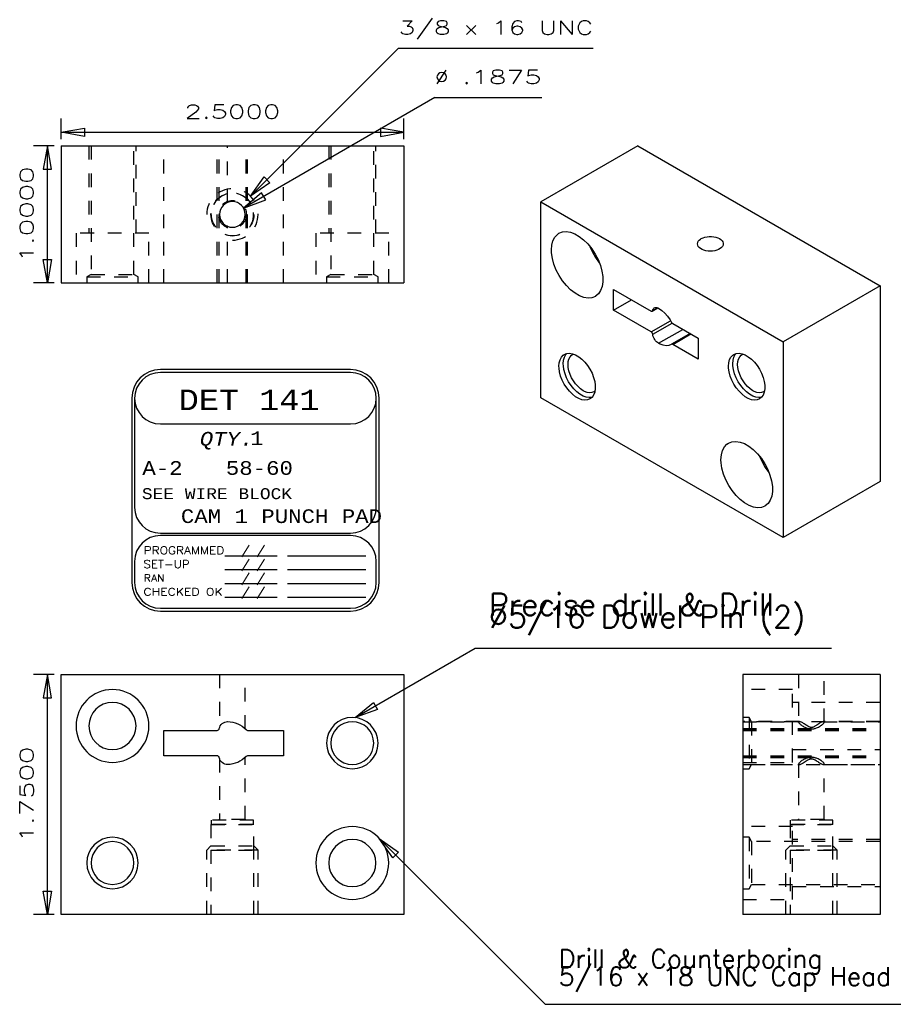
# Model space of a CAD drawing. Header units: inches. Extents: x 3 to 289, y 4 to 291.
# Tile 111 of 256: x 88.27 to 94.65, y 70.76 to 77.94. Entities that reach past the tile are written whole.
import ezdxf
from ezdxf.enums import TextEntityAlignment as Align

# ---------------------------------------------------------------- set-up
doc = ezdxf.new("R2010")
doc.units = ezdxf.units.IN
doc.header["$LTSCALE"] = 0.5
doc.header["$MEASUREMENT"] = 0
doc.linetypes.add('HIDDEN', pattern=[0.225, 0.15, -0.075])
for name, color, linetype in [('DIE', 7, 'Continuous'), ('MFB', 7, 'Continuous'), ('PLOTVIEW1', 7, 'Continuous')]:
    doc.layers.add(name, color=color, linetype=linetype)
doc.styles.add('VERO0-Simplex', font='simplex_.ttf')
doc.styles.add('VERO2-Courier New', font='cour.ttf')
doc.styles.add('VERO3-RomanS', font='romans__.ttf')
doc.styles.add('VERO8-Courier New', font='couri.ttf')

# ---------------------------------------------------------------- blocks, each defined once
blk = doc.blocks.new('ArrowheadClosed')
at = {"color": 0}
for p, q in [((0, 0), (-1, 0.176)), ((-1, 0.176), (-1, -0.176)), ((-1, -0.176), (0, 0))]:
    blk.add_line(p, q, dxfattribs=at)

msp = doc.modelspace()

# ---------------------------------------------------------------- linework, layer by layer
at = {"layer": 'DIE', "color": 56, "linetype": 'Continuous'}
for p, q in [((88.576, 77.0721), (88.576, 77.2221)), ((91.076, 77.0721), (91.076, 77.2221)), ((88.576, 77.1221), (91.076, 77.1221)), ((88.526, 77.0221), (88.376, 77.0221)), ((88.476, 76.0221), (88.476, 77.0221)), ((88.526, 76.0221), (88.376, 76.0221)), ((88.526, 73.1643), (88.376, 73.1643)), ((88.476, 71.4143), (88.476, 73.1643)), ((88.526, 71.4143), (88.376, 71.4143))]:
    msp.add_line(p, q, dxfattribs=at)
at = {"layer": 'DIE', "color": 9, "linetype": 'Continuous'}
for p, q in [((88.576, 77.0221), (91.076, 77.0221)), ((88.576, 77.0221), (88.576, 76.0221)), ((91.076, 77.0221), (91.076, 76.0221)), ((92.7831, 77.0221), (92.076, 76.6138)), ((92.7831, 77.0221), (94.5509, 76.0015)), ((92.076, 76.6138), (93.8438, 75.5932)), ((92.076, 75.185), (92.076, 76.6138)), ((92.1968, 76.3767), (92.2083, 76.3846)), ((92.2083, 76.3846), (92.2333, 76.3944)), ((92.2333, 76.3944), (92.2615, 76.397)), ((92.2615, 76.397), (92.292, 76.3923)), ((92.292, 76.3923), (92.3241, 76.3804)), ((92.3241, 76.3804), (92.3567, 76.3618)), ((92.1562, 76.2988), (92.1645, 76.3303)), ((92.1645, 76.3303), (92.1782, 76.3565)), ((92.1782, 76.3565), (92.1968, 76.3767)), ((92.3567, 76.3618), (92.3888, 76.3369)), ((92.3888, 76.3369), (92.4194, 76.3065)), ((93.2197, 76.3077), (93.2211, 76.3171)), ((93.2211, 76.3171), (93.2253, 76.3262)), ((93.2253, 76.3262), (93.2322, 76.3347)), ((93.2322, 76.3347), (93.2416, 76.3424)), ((93.2416, 76.3424), (93.2471, 76.3459)), ((93.2471, 76.3459), (93.2597, 76.352)), ((93.2597, 76.352), (93.2738, 76.3567)), ((93.2738, 76.3567), (93.2892, 76.3599)), ((93.2892, 76.3599), (93.3053, 76.3616)), ((93.3053, 76.3616), (93.3216, 76.3616)), ((93.3216, 76.3616), (93.3377, 76.3599)), ((93.3377, 76.3599), (93.353, 76.3567)), ((93.353, 76.3567), (93.3672, 76.352)), ((93.3672, 76.352), (93.3797, 76.3459)), ((93.3797, 76.3459), (93.3902, 76.3387)), ((93.3902, 76.3387), (93.3984, 76.3305)), ((93.3984, 76.3305), (93.404, 76.3217)), ((93.404, 76.3217), (93.4068, 76.3124)), ((93.4068, 76.3124), (93.4072, 76.3077)), ((92.1533, 76.263), (92.1562, 76.2988)), ((92.1543, 76.2409), (92.1533, 76.263)), ((92.1603, 76.2005), (92.1543, 76.2409)), ((92.4194, 76.3065), (92.4477, 76.2716)), ((92.4345, 76.2889), (92.4531, 76.2473)), ((92.4477, 76.2716), (92.4728, 76.2332)), ((92.4531, 76.2473), (92.476, 76.2073)), ((93.2211, 76.2983), (93.2197, 76.3077)), ((93.2253, 76.2891), (93.2211, 76.2983)), ((93.2322, 76.2806), (93.2253, 76.2891)), ((93.2416, 76.2729), (93.2322, 76.2806)), ((93.2532, 76.2662), (93.2416, 76.2729)), ((93.2666, 76.2608), (93.2532, 76.2662)), ((93.2814, 76.2568), (93.2666, 76.2608)), ((93.2971, 76.2543), (93.2814, 76.2568)), ((93.3134, 76.2535), (93.2971, 76.2543)), ((93.3297, 76.2543), (93.3134, 76.2535)), ((93.3455, 76.2568), (93.3297, 76.2543)), ((93.3603, 76.2608), (93.3455, 76.2568)), ((93.3737, 76.2662), (93.3603, 76.2608)), ((93.3852, 76.2729), (93.3737, 76.2662)), ((93.3946, 76.2806), (93.3852, 76.2729)), ((93.4015, 76.2891), (93.3946, 76.2806)), ((93.4058, 76.2983), (93.4015, 76.2891)), ((93.4072, 76.3077), (93.4058, 76.2983)), ((92.1718, 76.1587), (92.1603, 76.2005)), ((92.4728, 76.2332), (92.494, 76.1924)), ((92.476, 76.2073), (92.5025, 76.1702)), ((92.494, 76.1924), (92.5106, 76.1504)), ((92.5025, 76.1702), (92.5042, 76.1682)), ((92.1883, 76.1167), (92.1718, 76.1587)), ((92.2095, 76.0759), (92.1883, 76.1167)), ((92.5106, 76.1504), (92.522, 76.1086)), ((92.522, 76.1086), (92.5281, 76.0682)), ((88.576, 76.0221), (91.076, 76.0221)), ((92.2346, 76.0375), (92.2095, 76.0759)), ((92.2629, 76.0026), (92.2346, 76.0375)), ((92.5285, 76.0303), (92.5232, 75.9962)), ((92.5281, 76.0682), (92.5285, 76.0303)), ((92.2936, 75.9722), (92.2629, 76.0026)), ((92.3257, 75.9474), (92.2936, 75.9722)), ((92.5125, 75.9669), (92.4967, 75.9432)), ((92.5232, 75.9962), (92.5125, 75.9669)), ((92.607, 75.9749), (92.8812, 75.8167)), ((92.607, 75.8231), (92.607, 75.9749)), ((94.5509, 76.0015), (93.8438, 75.5932)), ((94.5509, 76.0015), (94.5509, 74.5726)), ((92.3582, 75.9287), (92.3257, 75.9474)), ((92.3903, 75.9169), (92.3582, 75.9287)), ((92.4208, 75.9122), (92.3903, 75.9169)), ((92.449, 75.9147), (92.4208, 75.9122)), ((92.474, 75.9245), (92.449, 75.9147)), ((92.4762, 75.9258), (92.474, 75.9245)), ((92.4967, 75.9432), (92.4762, 75.9258)), ((92.607, 75.8231), (92.7386, 75.899)), ((92.8812, 75.6648), (92.607, 75.8231)), ((92.8812, 75.8167), (92.8831, 75.8157)), ((92.8831, 75.8157), (92.885, 75.8152)), ((92.885, 75.8152), (92.8868, 75.8151)), ((92.8868, 75.8151), (92.8884, 75.8155)), ((92.8884, 75.8155), (92.8892, 75.8159)), ((92.8892, 75.8159), (92.9305, 75.8397)), ((92.8892, 75.8159), (92.8904, 75.8169)), ((92.8904, 75.8169), (92.8914, 75.8183)), ((92.8914, 75.8183), (92.8921, 75.82)), ((92.8921, 75.82), (92.8923, 75.8211)), ((92.8923, 75.8211), (92.8942, 75.8283)), ((92.8942, 75.8283), (92.8973, 75.8342)), ((92.8973, 75.8342), (92.9016, 75.8388)), ((92.9016, 75.8388), (92.9042, 75.8406)), ((92.9042, 75.8406), (92.9099, 75.8429)), ((92.9099, 75.8429), (92.9163, 75.8434)), ((92.9163, 75.8434), (92.9233, 75.8423)), ((92.9233, 75.8423), (92.9306, 75.8396)), ((92.9306, 75.8396), (92.9355, 75.837)), ((92.9355, 75.837), (92.9581, 75.8216)), ((92.9355, 75.837), (92.9355, 75.837)), ((92.9581, 75.8216), (92.98, 75.802)), ((92.98, 75.802), (93.0006, 75.779)), ((93.0006, 75.779), (93.0191, 75.7532)), ((93.0191, 75.7532), (93.0301, 75.7348)), ((93.0301, 75.7348), (93.0316, 75.7324)), ((92.8832, 75.6634), (92.8812, 75.6648)), ((92.8812, 75.6648), (92.8812, 75.6648)), ((92.8851, 75.6617), (92.8832, 75.6634)), ((92.8869, 75.6597), (92.8851, 75.6617)), ((93.0316, 75.7324), (93.0333, 75.7302)), ((93.0333, 75.7302), (93.0351, 75.7283)), ((93.0351, 75.7283), (93.037, 75.7268)), ((93.037, 75.7268), (93.0384, 75.7259)), ((93.0384, 75.7259), (93.2243, 75.6185)), ((92.8885, 75.6575), (92.8869, 75.6597)), ((92.8899, 75.6551), (92.8885, 75.6575)), ((92.891, 75.6525), (92.8899, 75.6551)), ((92.8918, 75.65), (92.891, 75.6525)), ((92.8923, 75.6475), (92.8918, 75.65)), ((92.8926, 75.6459), (92.8923, 75.6475)), ((92.8947, 75.6365), (92.8926, 75.6459)), ((92.898, 75.6269), (92.8947, 75.6365)), ((92.9024, 75.6174), (92.898, 75.6269)), ((92.9078, 75.6084), (92.9024, 75.6174)), ((92.914, 75.6001), (92.9078, 75.6084)), ((92.9208, 75.5927), (92.914, 75.6001)), ((92.9281, 75.5865), (92.9208, 75.5927)), ((93.1652, 75.6527), (93.0304, 75.5748)), ((93.2243, 75.6185), (93.2243, 75.4667)), ((93.8438, 75.5932), (93.8438, 74.1643)), ((92.9355, 75.5817), (92.9281, 75.5865)), ((92.9355, 75.5817), (92.9355, 75.5817)), ((92.9465, 75.576), (92.9355, 75.5817)), ((92.9688, 75.5676), (92.9465, 75.576)), ((92.9901, 75.5643), (92.9688, 75.5676)), ((93.0098, 75.566), (92.9901, 75.5643)), ((93.0272, 75.5728), (93.0098, 75.566)), ((93.0301, 75.5746), (93.0272, 75.5728)), ((93.0304, 75.5748), (93.0301, 75.5746)), ((93.0311, 75.5752), (93.0304, 75.5748)), ((93.0327, 75.5755), (93.0311, 75.5752)), ((93.0345, 75.5755), (93.0327, 75.5755)), ((93.0364, 75.575), (93.0345, 75.5755)), ((93.0384, 75.574), (93.0364, 75.575)), ((93.2243, 75.4667), (93.0384, 75.574)), ((92.2106, 75.44), (92.2166, 75.4623)), ((92.2166, 75.4623), (92.2263, 75.4809)), ((92.2263, 75.4809), (92.2396, 75.4951)), ((92.2396, 75.4951), (92.2474, 75.5004)), ((92.24, 75.4328), (92.242, 75.4582)), ((92.242, 75.4582), (92.248, 75.4805)), ((92.2474, 75.5004), (92.2651, 75.5074)), ((92.248, 75.4805), (92.2578, 75.499)), ((92.2578, 75.499), (92.2644, 75.5072)), ((92.2651, 75.5074), (92.2851, 75.5092)), ((92.2749, 75.4274), (92.2765, 75.4485)), ((92.2765, 75.4485), (92.2815, 75.4671)), ((92.2815, 75.4671), (92.2897, 75.4826)), ((92.2851, 75.5092), (92.3068, 75.5057)), ((92.2897, 75.4826), (92.3007, 75.4944)), ((92.3007, 75.4944), (92.3072, 75.4989)), ((92.3068, 75.5057), (92.3296, 75.4972)), ((92.3072, 75.4989), (92.3159, 75.5029)), ((92.3296, 75.4972), (92.3527, 75.4839)), ((92.3527, 75.4839), (92.3755, 75.4661)), ((92.3755, 75.4661), (92.3972, 75.4445)), ((93.448, 75.44), (93.454, 75.4624)), ((93.454, 75.4624), (93.4638, 75.4809)), ((93.4638, 75.4809), (93.477, 75.4951)), ((93.477, 75.4951), (93.4848, 75.5004)), ((93.4774, 75.4328), (93.4795, 75.4582)), ((93.4795, 75.4582), (93.4854, 75.4805)), ((93.4848, 75.5004), (93.5025, 75.5074)), ((93.4854, 75.4805), (93.4952, 75.4991)), ((93.4952, 75.4991), (93.5019, 75.5072)), ((93.5025, 75.5074), (93.5226, 75.5092)), ((93.5123, 75.4274), (93.514, 75.4486)), ((93.514, 75.4486), (93.519, 75.4672)), ((93.519, 75.4672), (93.5271, 75.4826)), ((93.5226, 75.5092), (93.5443, 75.5058)), ((93.5271, 75.4826), (93.5381, 75.4945)), ((93.5381, 75.4945), (93.5447, 75.4989)), ((93.5443, 75.5058), (93.567, 75.4972)), ((93.5447, 75.4989), (93.5534, 75.5029)), ((93.567, 75.4972), (93.5901, 75.4839)), ((93.5901, 75.4839), (93.6129, 75.4661)), ((93.6129, 75.4661), (93.6346, 75.4445)), ((92.2086, 75.4146), (92.2106, 75.44)), ((92.2091, 75.401), (92.2086, 75.4146)), ((92.2131, 75.3724), (92.2091, 75.401)), ((92.2406, 75.4182), (92.24, 75.4328)), ((92.2447, 75.3895), (92.2406, 75.4182)), ((92.2528, 75.3598), (92.2447, 75.3895)), ((92.2765, 75.4042), (92.2749, 75.4274)), ((92.2815, 75.3799), (92.2765, 75.4042)), ((92.2897, 75.355), (92.2815, 75.3799)), ((92.3972, 75.4445), (92.4172, 75.4196)), ((92.4172, 75.4196), (92.4349, 75.3922)), ((92.4349, 75.3922), (92.4498, 75.3632)), ((93.446, 75.4146), (93.448, 75.44)), ((93.4465, 75.401), (93.446, 75.4146)), ((93.4505, 75.3724), (93.4465, 75.401)), ((93.478, 75.4182), (93.4774, 75.4328)), ((93.4822, 75.3895), (93.478, 75.4182)), ((93.4902, 75.3599), (93.4822, 75.3895)), ((93.514, 75.4042), (93.5123, 75.4274)), ((93.519, 75.3799), (93.514, 75.4042)), ((93.5271, 75.355), (93.519, 75.3799)), ((93.6346, 75.4445), (93.6546, 75.4196)), ((93.6546, 75.4196), (93.6723, 75.3922)), ((93.6723, 75.3922), (93.6872, 75.3632)), ((92.221, 75.3427), (92.2131, 75.3724)), ((92.2325, 75.3129), (92.221, 75.3427)), ((92.2474, 75.2839), (92.2325, 75.3129)), ((92.2644, 75.3301), (92.2528, 75.3598)), ((92.2794, 75.3011), (92.2644, 75.3301)), ((92.3007, 75.3304), (92.2897, 75.355)), ((92.3143, 75.3068), (92.3007, 75.3304)), ((92.3301, 75.285), (92.3143, 75.3068)), ((92.4498, 75.3632), (92.4613, 75.3334)), ((92.4613, 75.3334), (92.4692, 75.3037)), ((92.4692, 75.3037), (92.4732, 75.2751)), ((93.4584, 75.3427), (93.4505, 75.3724)), ((93.47, 75.313), (93.4584, 75.3427)), ((93.4848, 75.2839), (93.47, 75.313)), ((93.5019, 75.3301), (93.4902, 75.3599)), ((93.5168, 75.3011), (93.5019, 75.3301)), ((93.5381, 75.3304), (93.5271, 75.355)), ((93.5518, 75.3069), (93.5381, 75.3304)), ((93.5675, 75.285), (93.5518, 75.3069)), ((93.6872, 75.3632), (93.6988, 75.3334)), ((93.6988, 75.3334), (93.7067, 75.3038)), ((93.7067, 75.3038), (93.7107, 75.2752)), ((92.2651, 75.2566), (92.2474, 75.2839)), ((92.2851, 75.2317), (92.2651, 75.2566)), ((92.2972, 75.2738), (92.2794, 75.3011)), ((92.3068, 75.21), (92.2851, 75.2317)), ((92.3173, 75.249), (92.2972, 75.2738)), ((92.339, 75.2275), (92.3173, 75.249)), ((92.3476, 75.2655), (92.3301, 75.285)), ((92.3662, 75.249), (92.3476, 75.2655)), ((92.3853, 75.236), (92.3662, 75.249)), ((92.395, 75.2309), (92.3853, 75.236)), ((92.4139, 75.2238), (92.395, 75.2309)), ((92.4713, 75.2338), (92.4635, 75.2283)), ((92.4732, 75.2485), (92.4692, 75.2245)), ((92.4732, 75.2751), (92.4732, 75.2485)), ((93.5025, 75.2566), (93.4848, 75.2839)), ((93.5226, 75.2317), (93.5025, 75.2566)), ((93.5346, 75.2738), (93.5168, 75.3011)), ((93.5443, 75.21), (93.5226, 75.2317)), ((93.5547, 75.249), (93.5346, 75.2738)), ((93.5765, 75.2275), (93.5547, 75.249)), ((93.585, 75.2655), (93.5675, 75.285)), ((93.6036, 75.249), (93.585, 75.2655)), ((93.6228, 75.236), (93.6036, 75.249)), ((93.6324, 75.2309), (93.6228, 75.236)), ((93.6514, 75.2238), (93.6324, 75.2309)), ((93.7087, 75.2338), (93.7009, 75.2283)), ((93.7107, 75.2485), (93.7067, 75.2245)), ((93.7107, 75.2752), (93.7107, 75.2485)), ((93.8438, 74.1643), (92.076, 75.185)), ((92.3296, 75.1922), (92.3068, 75.21)), ((92.3527, 75.1789), (92.3296, 75.1922)), ((92.3618, 75.2098), (92.339, 75.2275)), ((92.3755, 75.1704), (92.3527, 75.1789)), ((92.3849, 75.1966), (92.3618, 75.2098)), ((92.3972, 75.167), (92.3755, 75.1704)), ((92.4077, 75.1883), (92.3849, 75.1966)), ((92.4172, 75.1687), (92.3972, 75.167)), ((92.4293, 75.1851), (92.4077, 75.1883)), ((92.432, 75.221), (92.4139, 75.2238)), ((92.4349, 75.1757), (92.4172, 75.1687)), ((92.4493, 75.187), (92.4293, 75.1851)), ((92.4487, 75.2225), (92.432, 75.221)), ((92.4498, 75.1875), (92.4349, 75.1757)), ((92.4635, 75.2283), (92.4487, 75.2225)), ((92.4613, 75.204), (92.4498, 75.1875)), ((92.4692, 75.2245), (92.4613, 75.204)), ((93.567, 75.1922), (93.5443, 75.21)), ((93.5901, 75.1789), (93.567, 75.1922)), ((93.5993, 75.2098), (93.5765, 75.2275)), ((93.6129, 75.1704), (93.5901, 75.1789)), ((93.6224, 75.1967), (93.5993, 75.2098)), ((93.6346, 75.167), (93.6129, 75.1704)), ((93.6451, 75.1883), (93.6224, 75.1967)), ((93.6546, 75.1688), (93.6346, 75.167)), ((93.6668, 75.1851), (93.6451, 75.1883)), ((93.6695, 75.221), (93.6514, 75.2238)), ((93.6723, 75.1757), (93.6546, 75.1688)), ((93.6867, 75.1871), (93.6668, 75.1851)), ((93.6862, 75.2225), (93.6695, 75.221)), ((93.6872, 75.1876), (93.6723, 75.1757)), ((93.7009, 75.2283), (93.6862, 75.2225)), ((93.6988, 75.204), (93.6872, 75.1876)), ((93.7067, 75.2245), (93.6988, 75.204)), ((93.3936, 74.7679), (93.402, 74.7994)), ((93.402, 74.7994), (93.4157, 74.8256)), ((93.4157, 74.8256), (93.4343, 74.8457)), ((93.4343, 74.8457), (93.4458, 74.8537)), ((93.4458, 74.8537), (93.4707, 74.8635)), ((93.4707, 74.8635), (93.4989, 74.866)), ((93.4989, 74.866), (93.5295, 74.8613)), ((93.5295, 74.8613), (93.5615, 74.8495)), ((93.5615, 74.8495), (93.5941, 74.8308)), ((93.5941, 74.8308), (93.6262, 74.806)), ((93.6262, 74.806), (93.6569, 74.7756)), ((93.3908, 74.7321), (93.3936, 74.7679)), ((93.3917, 74.71), (93.3908, 74.7321)), ((93.6569, 74.7756), (93.6852, 74.7407)), ((93.6719, 74.758), (93.6905, 74.7164)), ((93.6852, 74.7407), (93.7103, 74.7022)), ((93.3977, 74.6696), (93.3917, 74.71)), ((93.4092, 74.6278), (93.3977, 74.6696)), ((93.6905, 74.7164), (93.7134, 74.6764)), ((93.7103, 74.7022), (93.7314, 74.6614)), ((93.7134, 74.6764), (93.74, 74.6393)), ((93.7314, 74.6614), (93.748, 74.6195)), ((93.4257, 74.5858), (93.4092, 74.6278)), ((93.4469, 74.545), (93.4257, 74.5858)), ((93.74, 74.6393), (93.7416, 74.6373)), ((93.748, 74.6195), (93.7595, 74.5777)), ((93.472, 74.5066), (93.4469, 74.545)), ((93.7595, 74.5777), (93.7655, 74.5372)), ((93.7655, 74.5372), (93.7659, 74.4994)), ((94.5509, 74.5726), (93.8438, 74.1643)), ((93.5003, 74.4717), (93.472, 74.5066)), ((93.531, 74.4413), (93.5003, 74.4717)), ((93.5631, 74.4164), (93.531, 74.4413)), ((93.7607, 74.4653), (93.75, 74.436)), ((93.7659, 74.4994), (93.7607, 74.4653)), ((93.5957, 74.3978), (93.5631, 74.4164)), ((93.6277, 74.3859), (93.5957, 74.3978)), ((93.6583, 74.3812), (93.6277, 74.3859)), ((93.6865, 74.3838), (93.6583, 74.3812)), ((93.7114, 74.3936), (93.6865, 74.3838)), ((93.7136, 74.3949), (93.7114, 74.3936)), ((93.7341, 74.4123), (93.7136, 74.3949)), ((93.75, 74.436), (93.7341, 74.4123)), ((88.576, 73.1643), (91.076, 73.1643)), ((88.576, 71.4143), (88.576, 73.1643)), ((91.076, 73.1643), (91.076, 71.4143)), ((94.5509, 73.1643), (93.5509, 73.1643)), ((93.5509, 73.1643), (93.5509, 71.4143)), ((94.5509, 73.1643), (94.5509, 71.4143)), ((89.327, 72.7573), (89.7147, 72.7573)), ((89.327, 72.5713), (89.327, 72.7573)), ((89.937, 72.7573), (90.2, 72.7573)), ((90.2, 72.7573), (90.2, 72.5713)), ((89.7147, 72.5713), (89.327, 72.5713)), ((90.2, 72.5713), (89.937, 72.5713)), ((91.076, 71.4143), (88.576, 71.4143)), ((94.5509, 71.4143), (93.5509, 71.4143))]:
    msp.add_line(p, q, dxfattribs=at)
at = {"layer": 'DIE', "color": 254, "linetype": 'HIDDEN'}
for p, q in [((88.7791, 77.0221), (88.7791, 76.3846)), ((88.7947, 77.0221), (88.7947, 76.0846)), ((89.1072, 76.0846), (89.1072, 77.0221)), ((89.1229, 76.3846), (89.1229, 77.0221)), ((89.327, 76.0221), (89.327, 77.0221)), ((89.7147, 76.0221), (89.7147, 77.0221)), ((89.7305, 76.0221), (89.7305, 77.0221)), ((89.7915, 76.6093), (89.7915, 77.0221)), ((89.7915, 76.6093), (89.7915, 77.0221)), ((89.9254, 76.0221), (89.9254, 77.0221)), ((89.937, 76.0221), (89.937, 77.0221)), ((90.2, 76.0221), (90.2, 77.0221)), ((90.5291, 77.0221), (90.5291, 76.3846)), ((90.5447, 77.0221), (90.5447, 76.0846)), ((90.8572, 76.0846), (90.8572, 77.0221)), ((90.8729, 76.3846), (90.8729, 77.0221)), ((89.7915, 76.6093), (89.7915, 76.6093)), ((89.7322, 76.5232), (89.7323, 76.5256)), ((89.7323, 76.5256), (89.7324, 76.5281)), ((89.7324, 76.5281), (89.7326, 76.5299)), ((89.7322, 76.5219), (89.7322, 76.5232)), ((89.2166, 76.3846), (88.6854, 76.3846)), ((88.6854, 76.3846), (88.6854, 76.0221)), ((89.2166, 76.0221), (89.2166, 76.3846)), ((89.7915, 76.0221), (89.7915, 76.4349)), ((89.7915, 76.0221), (89.7915, 76.4349)), ((89.7915, 76.4349), (89.7915, 76.4349)), ((90.9666, 76.3846), (90.4354, 76.3846)), ((90.4354, 76.3846), (90.4354, 76.0221)), ((90.9666, 76.0221), (90.9666, 76.3846)), ((88.7947, 76.0846), (88.7635, 76.0665)), ((88.7635, 76.0665), (88.7635, 76.0221)), ((88.7635, 76.0665), (89.1385, 76.0665)), ((88.7947, 76.0846), (89.1072, 76.0846)), ((89.1385, 76.0665), (89.1072, 76.0846)), ((89.1385, 76.0221), (89.1385, 76.0665)), ((90.5447, 76.0846), (90.5135, 76.0665)), ((90.5135, 76.0665), (90.5135, 76.0221)), ((90.5135, 76.0665), (90.8885, 76.0665)), ((90.5447, 76.0846), (90.8572, 76.0846)), ((90.8885, 76.0665), (90.8572, 76.0846)), ((90.8885, 76.0221), (90.8885, 76.0665)), ((89.7322, 73.1643), (89.7322, 72.7781)), ((89.9197, 72.7682), (89.9197, 73.1643)), ((93.9571, 73.1643), (93.9571, 72.8173)), ((94.1446, 72.8173), (94.1446, 73.1643)), ((93.9134, 73.055), (93.5509, 73.055)), ((93.9134, 72.5237), (93.9134, 73.055)), ((94.5509, 72.9612), (93.9134, 72.9612)), ((93.5953, 72.8518), (93.5509, 72.8518)), ((93.9644, 72.8207), (93.5509, 72.8207)), ((93.5509, 72.8206), (93.9637, 72.8206)), ((93.5509, 72.8206), (93.9637, 72.8206)), ((93.5953, 72.8518), (93.5953, 72.4768)), ((93.6134, 72.8206), (93.5953, 72.8518)), ((93.6134, 72.8206), (93.6134, 72.5081)), ((94.5509, 72.8206), (93.6134, 72.8206)), ((93.9573, 72.8184), (93.9571, 72.8173)), ((93.9571, 72.8173), (93.9571, 72.8172)), ((93.9571, 72.8172), (93.9574, 72.8157)), ((93.9581, 72.8194), (93.9573, 72.8184)), ((93.9574, 72.8157), (93.9582, 72.8139)), ((93.9595, 72.8201), (93.9581, 72.8194)), ((93.9582, 72.8139), (93.9596, 72.8118)), ((93.9613, 72.8205), (93.9595, 72.8201)), ((93.9596, 72.8118), (93.9614, 72.8095)), ((93.9637, 72.8206), (93.9613, 72.8205)), ((93.9614, 72.8095), (93.9637, 72.807)), ((93.9643, 72.8207), (93.9637, 72.8206)), ((93.9637, 72.8206), (93.9637, 72.8206)), ((93.9637, 72.807), (93.9665, 72.8043)), ((93.9653, 72.8206), (93.9643, 72.8207)), ((93.9672, 72.8204), (93.9653, 72.8206)), ((93.9653, 72.8206), (93.9653, 72.8206)), ((93.9665, 72.8043), (93.9698, 72.8014)), ((93.9691, 72.8199), (93.9672, 72.8204)), ((93.972, 72.8189), (93.9691, 72.8199)), ((93.9698, 72.8014), (93.9738, 72.798)), ((93.9751, 72.8175), (93.972, 72.8189)), ((93.9738, 72.798), (93.9784, 72.7945)), ((93.9785, 72.8159), (93.9751, 72.8175)), ((93.9784, 72.7945), (93.9836, 72.791)), ((93.982, 72.814), (93.9785, 72.8159)), ((93.9873, 72.811), (93.982, 72.814)), ((93.9836, 72.791), (93.9892, 72.7874)), ((93.9929, 72.8075), (93.9873, 72.811)), ((93.9892, 72.7874), (93.9958, 72.7835)), ((93.9987, 72.8038), (93.9929, 72.8075)), ((94.0048, 72.7999), (93.9987, 72.8038)), ((94.0111, 72.7958), (94.0048, 72.7999)), ((94.0176, 72.7916), (94.0111, 72.7958)), ((94.0244, 72.7875), (94.0176, 72.7916)), ((94.0314, 72.7837), (94.0244, 72.7875)), ((94.0812, 72.7898), (94.0762, 72.7869)), ((94.0889, 72.7947), (94.0812, 72.7898)), ((94.0963, 72.7995), (94.0889, 72.7947)), ((94.1035, 72.8041), (94.0963, 72.7995)), ((94.1103, 72.8085), (94.1035, 72.8041)), ((94.1087, 72.7851), (94.1148, 72.7887)), ((94.115, 72.8113), (94.1103, 72.8085)), ((94.1148, 72.7887), (94.1203, 72.7924)), ((94.1195, 72.8139), (94.115, 72.8113)), ((94.1237, 72.8162), (94.1195, 72.8139)), ((94.1203, 72.7924), (94.1253, 72.7961)), ((94.1277, 72.818), (94.1237, 72.8162)), ((94.1253, 72.7961), (94.13, 72.7997)), ((94.1301, 72.819), (94.1277, 72.818)), ((94.13, 72.7997), (94.1341, 72.8032)), ((94.1323, 72.8198), (94.1301, 72.819)), ((94.1344, 72.8203), (94.1323, 72.8198)), ((94.1341, 72.8032), (94.1366, 72.8055)), ((94.1363, 72.8206), (94.1344, 72.8203)), ((94.1374, 72.8207), (94.1363, 72.8206)), ((94.1363, 72.8206), (94.1363, 72.8206)), ((94.1366, 72.8055), (94.1387, 72.8078)), ((94.138, 72.8206), (94.1374, 72.8207)), ((94.5509, 72.8207), (94.1374, 72.8207)), ((94.1381, 72.8206), (94.138, 72.8206)), ((94.138, 72.8206), (94.5509, 72.8206)), ((94.1381, 72.8206), (94.5509, 72.8206)), ((94.1401, 72.8205), (94.1381, 72.8206)), ((94.1387, 72.8078), (94.1406, 72.8098)), ((94.1418, 72.8203), (94.1401, 72.8205)), ((94.1406, 72.8098), (94.1422, 72.8118)), ((94.143, 72.8198), (94.1418, 72.8203)), ((94.1422, 72.8118), (94.1434, 72.8137)), ((94.1438, 72.8192), (94.143, 72.8198)), ((94.1434, 72.8137), (94.1442, 72.8153)), ((94.1444, 72.8185), (94.1438, 72.8192)), ((94.1442, 72.8153), (94.1445, 72.8165)), ((94.1446, 72.8176), (94.1444, 72.8185)), ((94.1445, 72.8165), (94.1446, 72.8173)), ((94.1446, 72.8173), (94.1446, 72.8176)), ((93.5509, 72.7706), (94.5509, 72.7706)), ((93.5509, 72.7624), (94.5509, 72.7624)), ((93.5509, 72.7573), (94.5509, 72.7573)), ((93.9958, 72.7835), (94.003, 72.7798)), ((94.003, 72.7798), (94.0082, 72.7774)), ((94.0082, 72.7774), (94.0137, 72.7752)), ((94.0137, 72.7752), (94.0194, 72.7732)), ((94.0194, 72.7732), (94.025, 72.7716)), ((94.025, 72.7716), (94.0307, 72.7703)), ((94.0307, 72.7703), (94.0346, 72.7695)), ((94.0347, 72.7821), (94.0314, 72.7837)), ((94.0346, 72.7695), (94.0387, 72.7689)), ((94.038, 72.7807), (94.0347, 72.7821)), ((94.0414, 72.7796), (94.038, 72.7807)), ((94.0387, 72.7689), (94.0428, 72.7685)), ((94.0449, 72.7787), (94.0414, 72.7796)), ((94.0428, 72.7685), (94.0468, 72.7682)), ((94.0473, 72.7783), (94.0449, 72.7787)), ((94.0468, 72.7682), (94.0508, 72.7681)), ((94.0498, 72.7781), (94.0473, 72.7783)), ((94.0523, 72.7781), (94.0498, 72.7781)), ((94.0508, 72.7681), (94.0548, 72.7682)), ((94.0547, 72.7783), (94.0523, 72.7781)), ((94.0576, 72.7788), (94.0547, 72.7783)), ((94.0548, 72.7682), (94.059, 72.7685)), ((94.0604, 72.7796), (94.0576, 72.7788)), ((94.059, 72.7685), (94.0631, 72.7689)), ((94.0631, 72.7805), (94.0604, 72.7796)), ((94.0658, 72.7816), (94.0631, 72.7805)), ((94.0631, 72.7689), (94.0672, 72.7695)), ((94.0711, 72.7841), (94.0658, 72.7816)), ((94.0672, 72.7695), (94.0726, 72.7706)), ((94.0762, 72.7869), (94.0711, 72.7841)), ((94.0726, 72.7706), (94.0779, 72.7719)), ((94.0779, 72.7719), (94.0832, 72.7735)), ((94.0832, 72.7735), (94.0883, 72.7754)), ((94.0883, 72.7754), (94.0955, 72.7783)), ((94.0955, 72.7783), (94.1022, 72.7816)), ((94.1022, 72.7816), (94.1087, 72.7851)), ((93.9134, 72.6175), (94.5509, 72.6175)), ((89.7322, 72.5506), (89.7322, 72.1067)), ((89.9197, 72.1067), (89.9197, 72.5605)), ((93.5509, 72.5713), (94.5509, 72.5713)), ((93.5509, 72.5663), (94.5509, 72.5663)), ((93.5509, 72.5581), (94.5509, 72.5581)), ((93.5509, 72.5237), (93.9134, 72.5237)), ((93.5509, 72.508), (93.9644, 72.508)), ((93.5509, 72.508), (93.9637, 72.508)), ((93.5509, 72.508), (93.9637, 72.508)), ((93.5953, 72.4768), (93.6134, 72.5081)), ((93.6134, 72.5081), (94.5509, 72.5081)), ((93.9572, 72.5122), (93.9571, 72.5114)), ((93.9571, 72.5114), (93.9571, 72.1067)), ((93.9571, 72.5114), (93.9571, 72.5111)), ((93.9571, 72.5111), (93.9573, 72.5102)), ((93.9575, 72.5134), (93.9572, 72.5122)), ((93.9573, 72.5102), (93.9579, 72.5095)), ((93.9584, 72.515), (93.9575, 72.5134)), ((93.9579, 72.5095), (93.9588, 72.5089)), ((93.9596, 72.5169), (93.9584, 72.515)), ((93.9588, 72.5089), (93.96, 72.5084)), ((93.9611, 72.5189), (93.9596, 72.5169)), ((93.96, 72.5084), (93.9616, 72.5082)), ((93.963, 72.5209), (93.9611, 72.5189)), ((93.9616, 72.5082), (93.9637, 72.508)), ((93.9652, 72.5232), (93.963, 72.5209)), ((93.9637, 72.508), (93.9637, 72.508)), ((93.9637, 72.508), (93.9643, 72.508)), ((93.9643, 72.508), (93.9654, 72.5081)), ((93.9677, 72.5255), (93.9652, 72.5232)), ((93.9654, 72.5081), (93.9673, 72.5084)), ((93.9654, 72.5081), (93.9654, 72.5081)), ((93.9673, 72.5084), (93.9694, 72.5089)), ((93.9717, 72.529), (93.9677, 72.5255)), ((93.9694, 72.5089), (93.9716, 72.5097)), ((93.9716, 72.5097), (93.974, 72.5107)), ((93.9764, 72.5326), (93.9717, 72.529)), ((93.974, 72.5107), (93.978, 72.5125)), ((93.9814, 72.5363), (93.9764, 72.5326)), ((93.978, 72.5125), (93.9822, 72.5148)), ((93.9869, 72.54), (93.9814, 72.5363)), ((93.9822, 72.5148), (93.9867, 72.5174)), ((93.9867, 72.5174), (93.9914, 72.5202)), ((93.993, 72.5436), (93.9869, 72.54)), ((93.9914, 72.5202), (93.9982, 72.5246)), ((93.9995, 72.5471), (93.993, 72.5436)), ((93.9982, 72.5246), (94.0054, 72.5292)), ((94.0062, 72.5504), (93.9995, 72.5471)), ((94.0054, 72.5292), (94.0128, 72.534)), ((94.0134, 72.5533), (94.0062, 72.5504)), ((94.0128, 72.534), (94.0205, 72.5389)), ((94.0185, 72.5552), (94.0134, 72.5533)), ((94.0238, 72.5568), (94.0185, 72.5552)), ((94.0205, 72.5389), (94.0255, 72.5418)), ((94.0291, 72.5581), (94.0238, 72.5568)), ((94.0255, 72.5418), (94.0306, 72.5446)), ((94.0346, 72.5592), (94.0291, 72.5581)), ((94.0306, 72.5446), (94.0359, 72.5471)), ((94.0386, 72.5598), (94.0346, 72.5592)), ((94.0359, 72.5471), (94.0386, 72.5482)), ((94.0427, 72.5602), (94.0386, 72.5598)), ((94.0386, 72.5482), (94.0414, 72.5491)), ((94.0414, 72.5491), (94.0442, 72.5499)), ((94.0469, 72.5605), (94.0427, 72.5602)), ((94.0442, 72.5499), (94.047, 72.5504)), ((94.0509, 72.5606), (94.0469, 72.5605)), ((94.047, 72.5504), (94.0495, 72.5506)), ((94.0495, 72.5506), (94.052, 72.5506)), ((94.055, 72.5605), (94.0509, 72.5606)), ((94.052, 72.5506), (94.0544, 72.5504)), ((94.0544, 72.5504), (94.0569, 72.55)), ((94.059, 72.5602), (94.055, 72.5605)), ((94.0569, 72.55), (94.0604, 72.5491)), ((94.063, 72.5598), (94.059, 72.5602)), ((94.0604, 72.5491), (94.0638, 72.548)), ((94.0671, 72.5592), (94.063, 72.5598)), ((94.0638, 72.548), (94.0671, 72.5466)), ((94.0711, 72.5584), (94.0671, 72.5592)), ((94.0671, 72.5466), (94.0703, 72.545)), ((94.0703, 72.545), (94.0773, 72.5412)), ((94.0768, 72.5571), (94.0711, 72.5584)), ((94.0823, 72.5555), (94.0768, 72.5571)), ((94.0773, 72.5412), (94.0841, 72.5371)), ((94.088, 72.5535), (94.0823, 72.5555)), ((94.0841, 72.5371), (94.0906, 72.5329)), ((94.0935, 72.5513), (94.088, 72.5535)), ((94.0906, 72.5329), (94.0969, 72.5288)), ((94.0987, 72.5489), (94.0935, 72.5513)), ((94.0969, 72.5288), (94.103, 72.5249)), ((94.1059, 72.5452), (94.0987, 72.5489)), ((94.103, 72.5249), (94.1089, 72.5212)), ((94.1126, 72.5413), (94.1059, 72.5452)), ((94.1089, 72.5212), (94.1145, 72.5177)), ((94.1182, 72.5377), (94.1126, 72.5413)), ((94.1145, 72.5177), (94.1198, 72.5146)), ((94.1233, 72.5342), (94.1182, 72.5377)), ((94.1198, 72.5146), (94.1233, 72.5128)), ((94.1279, 72.5307), (94.1233, 72.5342)), ((94.1233, 72.5128), (94.1266, 72.5112)), ((94.1266, 72.5112), (94.1297, 72.5098)), ((94.132, 72.5273), (94.1279, 72.5307)), ((94.1297, 72.5098), (94.1326, 72.5088)), ((94.1352, 72.5244), (94.132, 72.5273)), ((94.1326, 72.5088), (94.1346, 72.5083)), ((94.1346, 72.5083), (94.1364, 72.5081)), ((94.138, 72.5217), (94.1352, 72.5244)), ((94.1364, 72.5081), (94.1374, 72.508)), ((94.1364, 72.5081), (94.1364, 72.5081)), ((94.1374, 72.508), (94.138, 72.508)), ((94.1374, 72.508), (94.5509, 72.508)), ((94.1403, 72.5192), (94.138, 72.5217)), ((94.138, 72.508), (94.1381, 72.508)), ((94.138, 72.508), (94.5509, 72.508)), ((94.1381, 72.508), (94.1404, 72.5082)), ((94.1381, 72.508), (94.5509, 72.508)), ((94.1422, 72.5169), (94.1403, 72.5192)), ((94.1404, 72.5082), (94.1423, 72.5086)), ((94.1435, 72.5148), (94.1422, 72.5169)), ((94.1423, 72.5086), (94.1436, 72.5093)), ((94.1443, 72.513), (94.1435, 72.5148)), ((94.1436, 72.5093), (94.1444, 72.5103)), ((94.1446, 72.5115), (94.1443, 72.513)), ((94.1444, 72.5103), (94.1446, 72.5114)), ((94.1446, 72.5114), (94.1446, 72.5115)), ((94.1446, 72.1067), (94.1446, 72.5114)), ((93.5509, 72.4768), (93.5953, 72.4768)), ((89.671, 72.0713), (89.6697, 72.0706)), ((89.6697, 72.0706), (89.9822, 72.0706)), ((89.6697, 72.0706), (89.6697, 71.8831)), ((89.671, 72.1018), (89.671, 72.0713)), ((89.981, 72.1018), (89.671, 72.1018)), ((89.981, 72.0713), (89.671, 72.0713)), ((89.7322, 72.1067), (89.7239, 72.1018)), ((89.9197, 72.1067), (89.7322, 72.1067)), ((89.9281, 72.1018), (89.9197, 72.1067)), ((89.981, 72.0713), (89.981, 72.1018)), ((89.9822, 72.0706), (89.981, 72.0713)), ((89.9822, 71.8831), (89.9822, 72.0706)), ((93.8959, 72.0713), (93.8946, 72.0706)), ((93.8946, 72.0706), (94.2071, 72.0706)), ((93.8946, 72.0706), (93.8946, 71.8831)), ((94.2059, 72.1018), (93.8959, 72.1018)), ((93.8959, 72.1018), (93.8959, 72.0713)), ((94.2059, 72.0713), (93.8959, 72.0713)), ((93.9571, 72.1067), (93.9487, 72.1018)), ((94.1446, 72.1067), (93.9571, 72.1067)), ((94.153, 72.1018), (94.1446, 72.1067)), ((94.2059, 72.0713), (94.2059, 72.1018)), ((94.2071, 72.0706), (94.2059, 72.0713)), ((94.2071, 71.8831), (94.2071, 72.0706)), ((93.9134, 72.055), (93.5509, 72.055)), ((93.9134, 71.5237), (93.9134, 72.055)), ((93.5953, 71.9768), (93.5509, 71.9768)), ((93.5953, 71.9768), (93.5953, 71.6018)), ((93.6134, 71.9456), (93.5953, 71.9768)), ((93.6134, 71.9456), (93.6134, 71.6331)), ((94.5509, 71.9456), (93.6134, 71.9456)), ((94.5509, 71.9612), (93.9134, 71.9612)), ((89.6697, 71.9143), (89.6385, 71.8831)), ((89.6385, 71.4143), (89.6385, 71.8831)), ((90.0135, 71.8831), (89.6385, 71.8831)), ((89.6697, 71.9143), (89.9822, 71.9143)), ((89.6697, 71.8831), (89.9822, 71.8831)), ((89.6697, 71.8831), (89.6697, 71.4143)), ((89.9822, 71.9143), (90.0135, 71.8831)), ((89.9822, 71.4143), (89.9822, 71.8831)), ((90.0135, 71.4143), (90.0135, 71.8831)), ((93.8946, 71.9143), (93.8634, 71.8831)), ((93.8634, 71.4143), (93.8634, 71.8831)), ((94.2384, 71.8831), (93.8634, 71.8831)), ((93.8946, 71.9143), (94.2071, 71.9143)), ((93.8946, 71.8831), (94.2071, 71.8831)), ((93.8946, 71.8831), (93.8946, 71.4143)), ((94.2071, 71.9143), (94.2384, 71.8831)), ((94.2071, 71.4143), (94.2071, 71.8831)), ((94.2384, 71.4143), (94.2384, 71.8831)), ((93.5509, 71.6018), (93.5953, 71.6018)), ((93.5953, 71.6018), (93.6134, 71.6331)), ((93.6134, 71.6331), (94.5509, 71.6331)), ((93.9134, 71.6175), (94.5509, 71.6175)), ((93.5509, 71.5237), (93.9134, 71.5237))]:
    msp.add_line(p, q, dxfattribs=at)
at = {"layer": 'DIE', "color": 4, "linetype": 'Continuous'}
for p, q in [((92.8923, 75.8211), (92.9271, 75.8411)), ((92.8812, 75.6648), (93.0232, 75.7468)), ((92.8923, 75.6475), (93.0341, 75.7294)), ((92.9355, 75.5817), (93.1118, 75.6835)), ((92.9355, 75.5817), (93.1118, 75.6835)), ((93.0384, 75.574), (93.1699, 75.6499))]:
    msp.add_line(p, q, dxfattribs=at)
at = {"layer": 'DIE', "color": 254, "linetype": 'HIDDEN'}
for radius in [0.1563, 0.1021]:
    msp.add_circle((89.826, 76.5221), radius, dxfattribs=at)
at = {"layer": 'DIE', "color": 254, "linetype": 'HIDDEN', "extrusion": (0, 0, -1)}
msp.add_circle((-89.826, 76.5221), 0.155, dxfattribs=at)
at = {"layer": 'DIE', "color": 9, "linetype": 'Continuous', "extrusion": (0, 0, -1)}
for centre, radius in [((-89.826, 76.5221), 0.0937), ((-88.951, 72.7893), 0.2656), ((-88.951, 72.7893), 0.1719), ((-90.701, 72.6643), 0.1875), ((-90.701, 72.6643), 0.1563), ((-90.701, 71.7893), 0.2656), ((-88.951, 71.7893), 0.1875), ((-88.951, 71.7893), 0.1563), ((-90.701, 71.7893), 0.1719)]:
    msp.add_circle(centre, radius, dxfattribs=at)
at = {"layer": 'DIE', "color": 254, "linetype": 'HIDDEN'}
for centre, radius, start, end in [((89.826, 76.5221), 0.1875, 270, 180), ((89.8274, 76.5188), 0.0973, 111.6375, 114.68897)]:
    msp.add_arc(centre, radius, start, end, dxfattribs=at)
at = {"layer": 'DIE', "color": 254, "linetype": 'HIDDEN', "extrusion": (0, 0, -1)}
msp.add_arc((-89.8335, 76.5397), 0.113, 291.84816, 294.4631, dxfattribs=at)
at = {"layer": 'DIE', "color": 9, "linetype": 'Continuous', "extrusion": (0, 0, -1)}
for centre, radius, start, end in [((-89.7899, 72.7604), 0.0603, 9.80234, 91.53279), ((-89.791, 72.6365), 0.1842, 90.1745, 136.86346), ((-89.7899, 72.5683), 0.0603, 268.46721, 350.19766), ((-89.791, 72.6922), 0.1842, 223.13654, 269.8255)]:
    msp.add_arc(centre, radius, start, end, dxfattribs=at)
at = {"layer": 'DIE', "color": 9, "linetype": 'Continuous'}
for centre, radius, start, end in [((89.7915, 72.8216), 0.001, 268.46721, 269.8255), ((89.7147, 72.7733), 0.016, 270, 350.19766), ((89.937, 72.7733), 0.016, 223.13654, 270), ((89.7147, 72.5553), 0.016, 9.80234, 90), ((89.7915, 72.507), 0.001, 90.1745, 91.53279), ((89.937, 72.5553), 0.016, 90, 136.86346)]:
    msp.add_arc(centre, radius, start, end, dxfattribs=at)
at = {"layer": 'MFB', "color": 56, "linetype": 'Continuous'}
for p, q in [((89.9586, 76.6547), (91.039, 77.7351)), ((91.039, 77.7351), (92.459, 77.7351)), ((91.3037, 77.3752), (89.9072, 76.569)), ((91.3037, 77.3752), (92.0837, 77.3752)), ((90.7221, 72.8507), (91.5979, 73.3563)), ((91.5979, 73.3563), (94.1979, 73.3563)), ((90.897, 71.9686), (92.1076, 70.7581)), ((92.1076, 70.7581), (96.0276, 70.7581))]:
    msp.add_line(p, q, dxfattribs=at)
at = {"layer": 'PLOTVIEW1', "color": 7, "linetype": 'Continuous'}
for p, q in [((90.6878, 75.3898), (89.3003, 75.3898)), ((90.6878, 75.3688), (89.3003, 75.3688)), ((89.0918, 75.1813), (89.0918, 73.8361)), ((89.1128, 75.1813), (89.1128, 74.3845)), ((90.8753, 74.3845), (90.8753, 75.1813)), ((90.8963, 73.8361), (90.8963, 75.1813)), ((89.3003, 74.9938), (90.6878, 74.9938)), ((89.3003, 74.197), (90.6878, 74.197)), ((90.6878, 74.1782), (89.3003, 74.1782)), ((89.7718, 74.0316), (90.153, 74.0316)), ((90.2287, 74.0316), (90.7996, 74.0316)), ((89.1128, 73.9907), (89.1128, 73.8361)), ((90.8753, 73.8361), (90.8753, 73.9907)), ((89.7718, 73.9304), (90.153, 73.9304)), ((90.2287, 73.9304), (90.7996, 73.9304)), ((89.7718, 73.8292), (90.153, 73.8292)), ((90.2287, 73.8292), (90.7996, 73.8292)), ((89.7718, 73.728), (90.153, 73.728)), ((90.2287, 73.728), (90.7996, 73.728)), ((89.3003, 73.6486), (90.6878, 73.6486)), ((89.3003, 73.6276), (90.6878, 73.6276))]:
    msp.add_line(p, q, dxfattribs=at)
for centre, radius, start, end in [((89.3003, 75.1813), 0.2085, 90, 180), ((90.6878, 75.1813), 0.2085, 0, 90), ((89.3003, 75.1813), 0.1875, 90, 180), ((89.3003, 75.1813), 0.1875, 90, 270), ((90.6878, 75.1813), 0.1875, 0, 90), ((90.6878, 75.1813), 0.1875, 270, 90), ((89.3003, 74.3845), 0.1875, 180, 270), ((90.6878, 74.3845), 0.1875, 270, 0), ((89.3003, 73.9907), 0.1875, 90, 180), ((90.6878, 73.9907), 0.1875, 0, 90), ((89.3003, 73.8361), 0.2085, 180, 270), ((89.3003, 73.8361), 0.1875, 180, 270), ((90.6878, 73.8361), 0.1875, 270, 0), ((90.6878, 73.8361), 0.2085, 270, 0)]:
    msp.add_arc(centre, radius, start, end, dxfattribs=at)

# ---------------------------------------------------------------- block references
at = {"layer": 'DIE', "color": 56, "linetype": 'Continuous', "extrusion": (0, 0, -1), "xscale": 0.170138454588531, "yscale": 0.170138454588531, "zscale": 0.170138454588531}
msp.add_blockref('ArrowheadClosed', (-88.576, 77.1221), dxfattribs=at)
at = {"layer": 'DIE', "color": 56, "linetype": 'Continuous', "xscale": 0.170138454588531, "yscale": 0.170138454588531, "zscale": 0.170138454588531}
msp.add_blockref('ArrowheadClosed', (91.076, 77.1221), dxfattribs=at)
at = {"layer": 'DIE', "color": 56, "linetype": 'Continuous', "xscale": 0.170138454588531, "yscale": 0.170138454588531, "zscale": 0.170138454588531, "rotation": 90}
for p in [(88.476, 77.0221), (88.476, 73.1643)]:
    msp.add_blockref('ArrowheadClosed', p, dxfattribs=at)
at = {"layer": 'DIE', "color": 56, "linetype": 'Continuous', "extrusion": (0, 0, -1), "xscale": 0.170138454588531, "yscale": 0.170138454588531, "zscale": 0.170138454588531, "rotation": 270}
for p in [(-88.476, 76.0221), (-88.476, 71.4143)]:
    msp.add_blockref('ArrowheadClosed', p, dxfattribs=at)
at = {"layer": 'MFB', "color": 56, "linetype": 'Continuous', "extrusion": (0, 0, -1), "xscale": 0.170138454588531, "yscale": 0.170138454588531, "zscale": 0.170138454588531}
for p, rotation in [((-89.9586, 76.6547), 315), ((-90.7221, 72.8507), 330.0000000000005), ((-90.897, 71.9686), 45)]:
    msp.add_blockref('ArrowheadClosed', p, dxfattribs=dict(at, rotation=rotation))
at = {"layer": 'MFB', "color": 56, "linetype": 'Continuous', "xscale": 0.170138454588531, "yscale": 0.170138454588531, "zscale": 0.170138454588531, "rotation": 209.9999999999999}
msp.add_blockref('ArrowheadClosed', (89.9072, 76.569), dxfattribs=at)

# ---------------------------------------------------------------- texts
at = {"layer": 'DIE', "color": 230, "linetype": 'Continuous', "style": 'VERO0-Simplex', "width": 1.358929}
msp.add_text('2.5000', height=0.1, dxfattribs=at).set_placement((89.476, 77.2221), (90.176, 77.2221), align=Align.FIT)
at = {"layer": 'DIE', "color": 230, "linetype": 'Continuous', "style": 'VERO0-Simplex', "width": 1.410379}
for s, p, p2 in [('1.0000', (88.376, 76.1721), (88.376, 76.8721)), ('1.7500', (88.376, 71.9393), (88.376, 72.6393))]:
    msp.add_text(s, height=0.1, rotation=90, dxfattribs=at).set_placement(p, p2, align=Align.FIT)
at = {"layer": 'MFB', "color": 7, "linetype": 'Continuous', "style": 'VERO0-Simplex'}
for s, width, p, p2 in [('3/8 x 16 UNC', 1.257339, (91.039, 77.8351), (92.459, 77.8351)), ('%%c', 1.123247, (91.3037, 77.4752), (91.4037, 77.4752)), ('.1875', 1.440535, (91.5037, 77.4752), (92.0837, 77.4752))]:
    msp.add_text(s, height=0.1, dxfattribs=dict(at, width=width)).set_placement(p, p2, align=Align.FIT)
at = {"layer": 'MFB', "color": 7, "linetype": 'Continuous', "attachment_point": 1, "style": 'VERO0-Simplex'}
for s, insert, char_height, line_spacing_factor in [('Precise drill & Drill\\P%%c5/16 Dowel Pin (2)', (91.6979, 73.7563), 0.16125, 0.33125), ('Drill & Counterboring\\P5/16 x 18 UNC Cap Head Screw (2)', (92.2076, 71.1581), 0.134375, 0.575)]:
    msp.add_mtext(s, dxfattribs=dict(at, insert=insert, char_height=char_height, line_spacing_factor=line_spacing_factor))
at = {"layer": 'PLOTVIEW1', "color": 7, "linetype": 'Continuous'}
for s, height, style, width, p, p2 in [('DET 141', 0.15, 'VERO2-Courier New', 0.931388, (89.4343, 75.0946), (90.4616, 75.0946)), ('QTY.', 0.1, 'VERO8-Courier New', 0.931388, (89.5881, 74.8348), (89.9795, 74.8348)), ('1', 0.1, 'VERO2-Courier New', 0.931388, (89.9557, 74.8396), (90.0535, 74.8396)), ('A-2', 0.1, 'VERO2-Courier New', 0.931388, (89.169, 74.6219), (89.4625, 74.6219)), ('58-60', 0.1, 'VERO2-Courier New', 0.931388, (89.7783, 74.6219), (90.2675, 74.6219)), ('SEE WIRE BLOCK', 0.08, 'VERO2-Courier New', 0.931388, (89.1656, 74.4445), (90.2614, 74.4445)), ('CAM 1 PUNCH PAD', 0.1, 'VERO2-Courier New', 0.931388, (89.4502, 74.2704), (90.9177, 74.2704)), ('PROGRAMMED', 0.05748, 'VERO3-RomanS', 1.000726, (89.1797, 74.0425), (89.7665, 74.0425)), ('/ /', 0.05632, 'VERO3-RomanS', 0.999632, (89.8892, 74.0411), (90.0652, 74.0411)), ('SET-UP', 0.05651, 'VERO3-RomanS', 1.000387, (89.1772, 73.9419), (89.5147, 73.9419)), ('/ /', 0.05632, 'VERO3-RomanS', 0.999632, (89.8892, 73.9399), (90.0652, 73.9399)), ('RAN', 0.05162, 'VERO3-RomanS', 1.00058, (89.1801, 73.8427), (89.3318, 73.8427)), ('/ /', 0.05632, 'VERO3-RomanS', 0.999632, (89.8892, 73.8387), (90.0652, 73.8387)), ('CHECKED OK', 0.05484, 'VERO3-RomanS', 1.000182, (89.1772, 73.7407), (89.7548, 73.7407)), ('/ /', 0.05632, 'VERO3-RomanS', 0.999632, (89.8892, 73.7375), (90.0652, 73.7375))]:
    msp.add_text(s, height=height, dxfattribs=dict(at, style=style, width=width)).set_placement(p, p2, align=Align.FIT)

doc.saveas('drawing.dxf')
